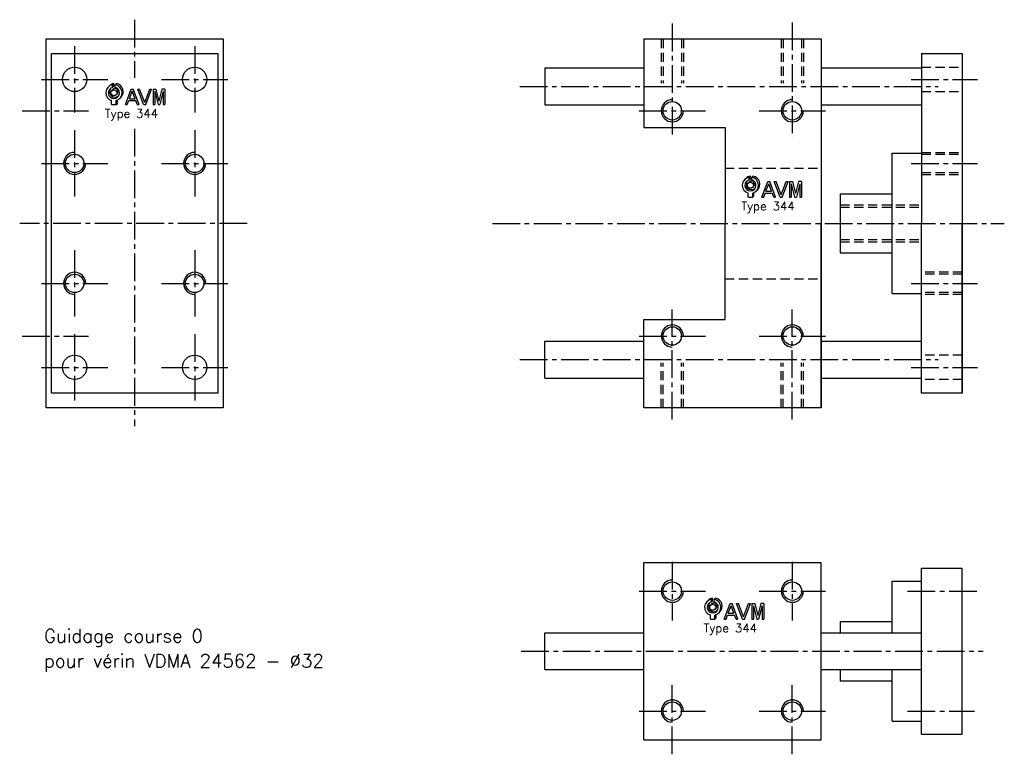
# Model space of a CAD drawing. Extents: x -255 to 12, y -144 to 55.
import ezdxf

# ---------------------------------------------------------------- set-up
doc = ezdxf.new("R2010")
doc.units = 0
doc.header["$LTSCALE"] = 10
doc.linetypes.add('AXES2', pattern=[1.125, 0.75, -0.125, 0.125, -0.125])
doc.linetypes.add('CACHE', pattern=[0.375, 0.25, -0.125])
doc.layers.get('0').update_dxf_attribs({"linetype": 'CONTINUOUS'})
for name, color, linetype in [('AXES', 1, 'AXES2'), ('CACHES', 2, 'CACHE'), ('FIN', 4, 'CONTINUOUS'), ('FORT', 7, 'CONTINUOUS'), ('OBJETS', 3, 'CONTINUOUS')]:
    doc.layers.add(name, color=color, linetype=linetype)
doc.styles.add('ROMANS', font='romans')

# ---------------------------------------------------------------- blocks, each defined once
blk = doc.blocks.new('ACAD0130')
at = {"layer": 'OBJETS', "color": 8}
for p, q in [((-65.317724, 22.849391), (-62.489297, 25.677818)), ((-54.882696, 28.176025), (-52.054268, 31.004452)), ((-54.882696, 22.063473), (-52.054268, 24.8919)), ((-52.054268, 24.8919), (-52.054268, 31.004452)), ((-48.882696, 28.176025), (-46.054268, 31.004452)), ((-56.832443, 14.36411), (-54.004016, 17.192537)), ((-46.932948, 4.464615), (-44.104521, 7.293042)), ((-46.632696, -18.085638), (-43.804268, -15.257211)), ((-43.804268, -15.257211), (-43.804268, -7.782702)), ((-38.447667, -4.020667), (-35.61924, -1.19224))]:
    blk.add_line(p, q, dxfattribs=at)
at = {"layer": 'OBJETS', "color": 1}
for p, q in [((-54.882696, 22.063473), (-54.882696, 28.176025)), ((-48.882696, 22.063473), (-48.882696, 28.176025)), ((-57.132696, -18.085638), (-57.132696, -8.845909)), ((-57.132696, -18.085638), (-46.632696, -18.085638)), ((-46.632696, -18.085638), (-46.632696, -8.845909))]:
    blk.add_line(p, q, dxfattribs=at)
at = {"layer": 'OBJETS', "color": 7}
for p, q in [((-25.186942, -18.085638), (-11.540892, 18.085638)), ((-15.801745, -4.54065), (-9.181959, 13.006267)), ((-11.540892, 18.085638), (-6.823025, 18.085638)), ((-2.562173, -4.54065), (-9.181959, 13.006267)), ((6.823025, -18.085638), (-6.823025, 18.085638)), ((17.469075, -18.085638), (3.823025, 18.085638)), ((3.823025, 18.085638), (8.098212, 18.085638)), ((19.827771, -13.005638), (8.098212, 18.085638)), ((19.827771, -13.005638), (31.55733, 18.085638)), ((22.186467, -18.085638), (35.832518, 18.085638)), ((31.55733, 18.085638), (35.832518, 18.085638)), ((39.236893, 18.085638), (39.236893, -18.085638)), ((39.236893, 18.085638), (46.0746, 18.085638)), ((43.236893, 13.006267), (43.236893, -18.085638)), ((43.236893, 13.006267), (51.12777, -18.085638)), ((46.0746, 18.085638), (53.12777, -9.705505)), ((60.18094, 18.085638), (53.12777, -9.705505)), ((63.018647, 13.006267), (55.12777, -18.085638)), ((67.018647, 18.085638), (60.18094, 18.085638)), ((63.018647, 13.006267), (63.018647, -18.085638)), ((67.018647, 18.085638), (67.018647, -18.085638)), ((-25.186942, -18.085638), (-20.911755, -18.085638)), ((-20.911755, -18.085638), (-17.310793, -8.54065)), ((-17.310793, -8.54065), (-1.053124, -8.54065)), ((-15.801745, -4.54065), (-2.562173, -4.54065)), ((2.547838, -18.085638), (-1.053124, -8.54065)), ((2.547838, -18.085638), (6.823025, -18.085638)), ((17.469075, -18.085638), (22.186467, -18.085638)), ((39.236893, -18.085638), (43.236893, -18.085638)), ((51.12777, -18.085638), (55.12777, -18.085638)), ((63.018647, -18.085638), (67.018647, -18.085638))]:
    blk.add_line(p, q, dxfattribs=at)
at = {"layer": 'OBJETS', "color": 1}
blk.add_circle((-51.882696, 9.414362), 7, dxfattribs=at)
for radius, start, end in [(19, 99.08472, 253.959558), (19, 286.040442, 80.91528), (13, 103.342364, 76.657636)]:
    blk.add_arc((-51.882696, 9.414362), radius, start, end, dxfattribs=at)
at = {"layer": 'OBJETS', "color": 8}
for radius, start, end in [(19, 99.08472, 135), (19, 315, 80.91528), (13, 143.849883, 306.150117), (7, 315, 135)]:
    blk.add_arc((-49.054268, 12.242789), radius, start, end, dxfattribs=at)

msp = doc.modelspace()

# ---------------------------------------------------------------- linework, layer by layer
for p, q in [((-247.850033, -50.116475), (-247.850033, 49.883525)), ((-247.850033, 49.883525), (-199.850033, 49.883525)), ((-199.850033, 49.883525), (-199.850033, -50.116475)), ((-86, 49.883525), (-86, 25.883525)), ((-86, 49.883525), (-38, 49.883525)), ((-38, 49.883525), (-38, -50.116475)), ((-246.350033, -46.116475), (-246.350033, 45.883525)), ((-246.350033, 45.883525), (-201.350033, 45.883525)), ((-201.350033, 45.883525), (-201.350033, -46.116475)), ((-10.8, 45.883525), (-10.8, 0.116475)), ((-10.8, 45.883525), (0.2, 45.883525)), ((0.2, 45.883525), (0.2, -46.116475)), ((-112.8, 42), (-112.8, 32)), ((-112.8, 42), (-86, 42)), ((-38, 42), (-10.8, 42)), ((-112.8, 32), (-86, 32)), ((-38, 32), (-10.8, 32)), ((-86, 25.883525), (-64, 25.883525)), ((-64, 25.883525), (-64, -0.116475)), ((-18.8, 18.883525), (-10.8, 18.883525)), ((-18.8, -19.116475), (-18.8, 18.883525)), ((-32.8, 7.883525), (-18.8, 7.883525)), ((-32.8, 7.883525), (-32.8, -8.116475)), ((-38, -49.883525), (-38, 0)), ((-10.8, -46.116475), (-10.8, 0)), ((0.2, -45.883525), (0.2, 0)), ((-64, -26.116475), (-64, -0.116475)), ((-32.8, -8.116475), (-18.8, -8.116475)), ((-18.8, -19.116475), (-10.8, -19.116475)), ((-86, -50.116475), (-86, -26.116475)), ((-86, -26.116475), (-64, -26.116475)), ((-112.8, -32), (-86, -32)), ((-112.8, -42), (-112.8, -32)), ((-38, -32), (-10.8, -32)), ((-112.8, -42), (-86, -42)), ((-38, -42), (-10.8, -42)), ((-201.350033, -46.116475), (-246.350033, -46.116475)), ((0.2, -46.116475), (-10.8, -46.116475)), ((-199.850033, -50.116475), (-247.850033, -50.116475)), ((-38, -50.116475), (-86, -50.116475)), ((-86, -91.982494), (-38, -91.982494)), ((-86, -139.982494), (-86, -91.982494)), ((-38, -139.982494), (-38, -91.982494)), ((-10.8, -138.482494), (-10.8, -93.482494)), ((-10.8, -93.482494), (0.2, -93.482494)), ((0.2, -138.482494), (0.2, -93.482494)), ((-18.8, -96.982494), (-10.8, -96.982494)), ((-18.8, -110.982494), (-18.8, -96.982494)), ((-32.8, -107.982494), (-18.8, -107.982494)), ((-32.8, -107.982494), (-32.8, -110.982494)), ((-112.8, -110.982494), (-86, -110.982494)), ((-112.8, -120.982494), (-112.8, -110.982494)), ((-38, -110.982494), (-10.8, -110.982494)), ((-112.8, -120.982494), (-86, -120.982494)), ((-38, -120.982494), (-10.8, -120.982494)), ((-32.8, -120.982494), (-32.8, -123.982494)), ((-18.8, -134.982494), (-18.8, -120.982494)), ((-32.8, -123.982494), (-18.8, -123.982494)), ((-18.8, -134.982494), (-10.8, -134.982494)), ((-10.8, -138.482494), (0.2, -138.482494)), ((-86, -139.982494), (-38, -139.982494))]:
    msp.add_line(p, q)
for centre, radius in [((-240.100033, 38.883525), 3.3), ((-207.600033, 38.883525), 3.3), ((-78.3, 30.383525), 2.5), ((-45.8, 30.383525), 2.5), ((-240.100033, 16.133525), 2.5), ((-207.600033, 16.133525), 2.5), ((-240.100033, -16.366475), 2.5), ((-207.600033, -16.366475), 2.5), ((-78.3, -30.616475), 2.5), ((-45.8, -30.616475), 2.5), ((-240.100033, -39.116475), 3.3), ((-207.600033, -39.116475), 3.3), ((-78.3, -99.732494), 2.5), ((-45.8, -99.732494), 2.5), ((-78.3, -132.232494), 2.5), ((-45.8, -132.232494), 2.5)]:
    msp.add_circle(centre, radius)
at = {"layer": 'AXES'}
for p, q in [((-223.850033, 55.069026), (-223.850033, 39.314896)), ((-78.3, 53.992518), (-78.3, 23.025091)), ((-45.8, 54.306029), (-45.8, 23.025091)), ((-240.100033, 47.869237), (-240.100033, 29.897813)), ((-207.600033, 47.869237), (-207.600033, 29.897813)), ((-249.085745, 38.883525), (-231.114321, 38.883525)), ((-216.585745, 38.883525), (-198.614321, 38.883525)), ((-13.645896, 38.883525), (4.325528, 38.883525)), ((-119.597106, 37), (-6.298308, 37)), ((-254.324335, 30.383525), (-236.352911, 30.383525)), ((-87.285712, 30.383525), (-69.314288, 30.383525)), ((-54.785712, 30.383525), (-36.814288, 30.383525)), ((-240.100033, 25.119237), (-240.100033, 7.147813)), ((-223.850033, 25.510127), (-223.850033, -55.083805)), ((-207.600033, 25.119237), (-207.600033, 7.147813)), ((-249.085745, 16.133525), (-231.114321, 16.133525)), ((-216.585745, 16.133525), (-198.614321, 16.133525)), ((-13.645896, 16.133525), (4.325528, 16.133525)), ((-193.395775, -0.116475), (-254.974412, -0.116475)), ((-127.011083, -0.116475), (11.5961, -0.116475)), ((-240.100033, -7.380763), (-240.100033, -25.352187)), ((-207.600033, -7.380763), (-207.600033, -25.352187)), ((-249.085745, -16.366475), (-231.114321, -16.366475)), ((-216.585745, -16.366475), (-198.614321, -16.366475)), ((-13.645896, -16.366475), (4.325528, -16.366475)), ((-78.3, -53.241962), (-78.3, -23.402793)), ((-45.8, -53.241962), (-45.8, -23.402793)), ((-254.324335, -30.616475), (-236.352911, -30.616475)), ((-240.100033, -30.130763), (-240.100033, -48.102187)), ((-207.600033, -30.130763), (-207.600033, -48.102187)), ((-87.285712, -30.616475), (-69.314288, -30.616475)), ((-54.785712, -30.616475), (-36.814288, -30.616475)), ((-119.597106, -37), (-6.298308, -37)), ((-249.085745, -39.116475), (-231.114321, -39.116475)), ((-216.585745, -39.116475), (-198.614321, -39.116475)), ((-13.645896, -39.116475), (4.325528, -39.116475)), ((-78.3, -91.811346), (-78.3, -107.653643)), ((-45.8, -91.811346), (-45.8, -107.653643)), ((-87.285712, -99.732494), (-69.314288, -99.732494)), ((-54.785712, -99.732494), (-36.814288, -99.732494)), ((-14.61003, -99.732494), (5.006367, -99.732494)), ((-119.197106, -115.982494), (5.905303, -115.982494)), ((-78.3, -143.930651), (-78.3, -124.311346)), ((-45.8, -143.930651), (-45.8, -124.311346)), ((-87.285712, -132.232494), (-69.314288, -132.232494)), ((-54.785712, -132.232494), (-36.814288, -132.232494)), ((-14.61003, -132.232494), (3.541539, -132.232494))]:
    msp.add_line(p, q, dxfattribs=at)
at = {"layer": 'CACHES'}
for p, q in [((-81.3, 49.883525), (-81.3, 37.883525)), ((-80.8, 49.883525), (-80.8, 37.883525)), ((-75.8, 49.883525), (-75.8, 37.883525)), ((-75.3, 49.883525), (-75.3, 37.883525)), ((-48.8, 49.883525), (-48.8, 37.883525)), ((-48.3, 49.883525), (-48.3, 37.883525)), ((-43.3, 49.883525), (-43.3, 37.883525)), ((-42.8, 49.883525), (-42.8, 37.883525)), ((-10.8, 42.183525), (0.2, 42.183525)), ((-10.8, 35.583525), (0.2, 35.583525)), ((-10.8, 19.133525), (0.2, 19.133525)), ((-10.8, 18.633525), (0.2, 18.633525)), ((-64, 14.883525), (-38, 14.883525)), ((-10.8, 13.633525), (0.2, 13.633525)), ((-10.8, 13.133525), (0.2, 13.133525)), ((-32.8, 4.883525), (-10.8, 4.883525)), ((-32.8, 4.258525), (-10.8, 4.258525)), ((-32.8, -4.491475), (-10.8, -4.491475)), ((-32.8, -5.116475), (-10.8, -5.116475)), ((-64, -15.116475), (-38, -15.116475)), ((0.2, -13.366475), (-10.8, -13.366475)), ((0.2, -13.866475), (-10.8, -13.866475)), ((0.2, -18.866475), (-10.8, -18.866475)), ((0.2, -19.366475), (-10.8, -19.366475)), ((0.2, -35.816475), (-10.8, -35.816475)), ((-81.3, -50.116475), (-81.3, -37.883525)), ((-80.8, -50.116475), (-80.8, -37.883525)), ((-75.8, -50.116475), (-75.8, -37.883525)), ((-75.3, -50.116475), (-75.3, -37.883525)), ((-48.8, -50.116475), (-48.8, -37.883525)), ((-48.3, -50.116475), (-48.3, -37.883525)), ((-43.3, -50.116475), (-43.3, -37.883525)), ((-42.8, -50.116475), (-42.8, -37.883525)), ((0.2, -42.416475), (-10.8, -42.416475))]:
    msp.add_line(p, q, dxfattribs=at)
at = {"layer": 'FIN'}
for centre, start, end in [((-78.3, 30.383525), 90, 0), ((-45.8, 30.383525), 90, 0), ((-240.100033, 16.133525), 90, 0), ((-207.600033, 16.133525), 90, 0), ((-240.100033, -16.366475), 0, 270), ((-207.600033, -16.366475), 0, 270), ((-78.3, -30.616475), 0, 270), ((-45.8, -30.616475), 0, 270), ((-78.3, -99.732494), 90, 0), ((-45.8, -99.732494), 90, 0), ((-78.3, -132.232494), 0, 270), ((-45.8, -132.232494), 0, 270)]:
    msp.add_arc(centre, 3, start, end, dxfattribs=at)

# ---------------------------------------------------------------- block references
at = {"layer": 'FORT', "xscale": 0.11616, "yscale": 0.11616, "zscale": 0.11616}
for p in [(-223.44023, 34.166106), (-51.11142, 9.108055), (-61.315099, -105.20549)]:
    msp.add_blockref('ACAD0130', p, dxfattribs=at)

# ---------------------------------------------------------------- texts
at = {"layer": 'FIN', "style": 'ROMANS'}
for s, height, p in [('Type 344', 2.3232, (-231.935132, 28.488792)), ('Type 344', 2.3232, (-59.606322, 3.43074)), ('Type 344', 2.3232, (-69.810002, -110.882804)), ('Guidage course 0', 3.6, (-248.388568, -113.658678)), ('pour vérin VDMA 24562 - Ø32', 3.6, (-248.388568, -120.385405))]:
    msp.add_text(s, height=height, dxfattribs=at).set_placement(p)

doc.saveas('drawing.dxf')
